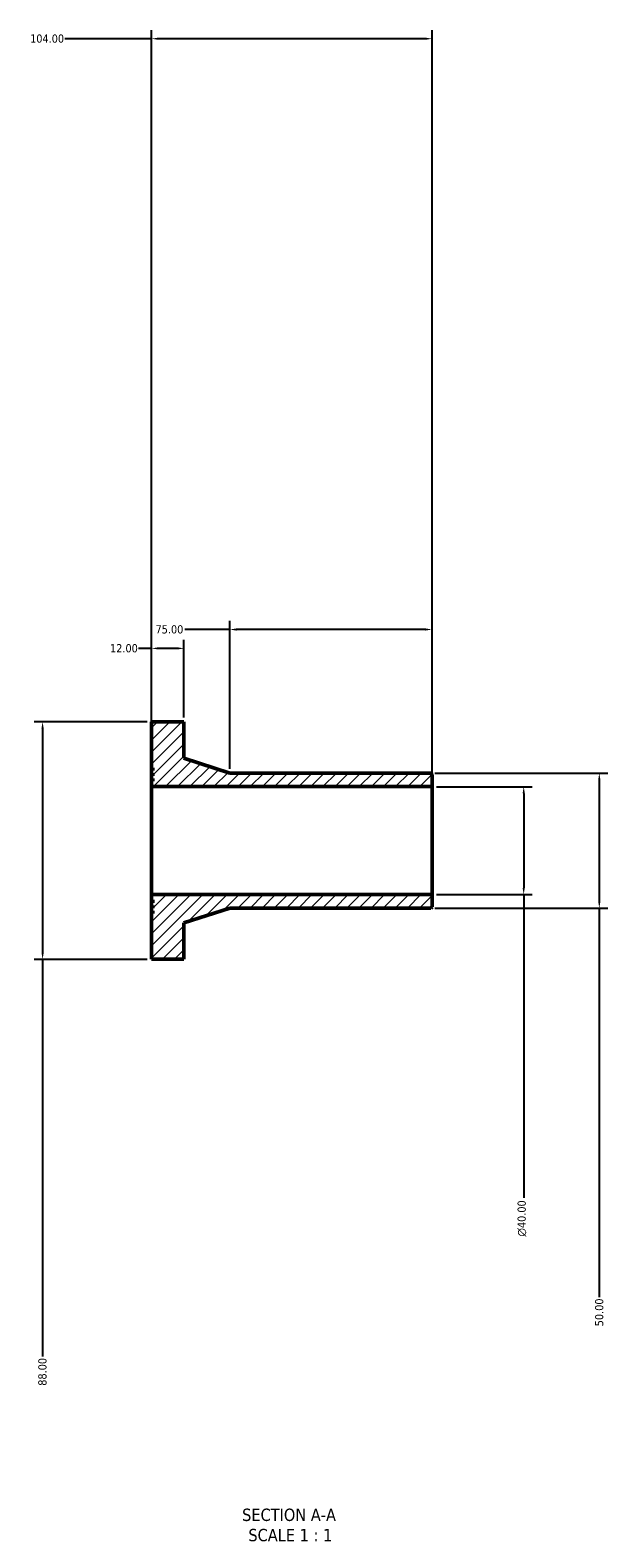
# Model space of a CAD drawing. Header units: millimetres. Extents: x -279 to 1003, y -1011 to 1172.
# Tile 1 of 3: x 348 to 563, y -1011 to -453. Entities that reach past the tile are written whole.
import ezdxf

# ---------------------------------------------------------------- set-up
doc = ezdxf.new("R2010")
doc.units = ezdxf.units.MM
for name, color, linetype, lineweight in [('Dimension (ANSI)', 7, 'Continuous', 25), ('Hatch (ANSI)', 7, 'Continuous', 18), ('Symbol (ANSI)', 7, 'Continuous', 25), ('Visible (ANSI)', 7, 'Continuous', 50)]:
    doc.layers.add(name, color=color, linetype=linetype, lineweight=lineweight)
doc.styles.add('Label Text (ANSI)', font='tahoma.ttf')
doc.styles.add('Note Text (ANSI)', font='tahoma.ttf')
doc.dimstyles.new('Default - mm (ANSI)', dxfattribs={"dimtxt": 3.048, "dimasz": 2.5, "dimexe": 3.175, "dimexo": 1.6002, "dimgap": 0.8, "dimtad": 0, "dimtoh": 1, "dimrnd": 1e-08, "dimzin": 4, "dimdsep": 46, "dimtxsty": 'Note Text (ANSI)', "dimcen": 0.09, "dimdle": 10, "dimclrd": 256, "dimclre": 256, "dimclrt": 256, "dimadec": 1, "dimazin": 1, "dimtfac": 1, "dimtofl": 0, "dimtmove": 0, "dimatfit": 3, "dimfxl": 1, "dimtolj": 1, "dimtzin": 4, "dimlwd": -1, "dimlwe": -1, "dimarcsym": 0})

# ---------------------------------------------------------------- blocks, each defined once
blk = doc.blocks.new('*D7')
at = {"layer": 'Defpoints', "color": 0, "transparency": 16777216}
for p in [(497.35, -733), (497.35, -773), (531.35, -773)]:
    blk.add_point(p, dxfattribs=at)
at = {"layer": 'Dimension (ANSI)', "transparency": 16777216}
for p, q in [((498.95, -733), (534.52, -733)), ((531.35, -735.5), (531.35, -770.5)), ((498.95, -773), (534.52, -773)), ((531.35, -773), (531.35, -885.42))]:
    blk.add_line(p, q, dxfattribs=at)
for points in [[(530.93, -735.5), (531.76, -735.5), (531.35, -733)], [(530.93, -770.5), (531.76, -770.5), (531.35, -773)]]:
    blk.add_solid(points, dxfattribs=at)
at = {"layer": 'Dimension (ANSI)', "color": 230, "true_color": 0xff0080, "transparency": 16777216, "insert": (529.06, -899.77), "char_height": 3.048, "attachment_point": 1, "rotation": 90, "style": 'Note Text (ANSI)'}
blk.add_mtext('\\A1;\\fAIGDT|b0|i0;\\H3.0480;\\ln\\fTahoma|b0|i0;\\H3.0480;40.00', dxfattribs=at)
blk = doc.blocks.new('*D8')
at = {"layer": 'Defpoints', "color": 0, "transparency": 16777216}
for p in [(393.35, -709), (352.93, -797), (393.35, -797)]:
    blk.add_point(p, dxfattribs=at)
at = {"layer": 'Dimension (ANSI)', "transparency": 16777216}
for p, q in [((391.75, -709), (349.75, -709)), ((352.93, -711.5), (352.93, -794.5)), ((391.75, -797), (349.75, -797)), ((352.93, -797), (352.93, -944.15))]:
    blk.add_line(p, q, dxfattribs=at)
for points in [[(352.51, -711.5), (353.34, -711.5), (352.93, -709)], [(352.51, -794.5), (353.34, -794.5), (352.93, -797)]]:
    blk.add_solid(points, dxfattribs=at)
at = {"layer": 'Dimension (ANSI)', "color": 230, "true_color": 0xff0080, "transparency": 16777216, "insert": (351.33, -955.05), "char_height": 3.048, "attachment_point": 1, "rotation": 90, "style": 'Note Text (ANSI)'}
blk.add_mtext('\\A1;88.00', dxfattribs=at)
blk = doc.blocks.new('*D9')
at = {"layer": 'Defpoints', "color": 0, "transparency": 16777216}
for p in [(422.35, -674.75), (422.35, -728), (497.35, -728.5)]:
    blk.add_point(p, dxfattribs=at)
at = {"layer": 'Dimension (ANSI)', "transparency": 16777216}
for p, q in [((422.35, -674.75), (405.67, -674.75)), ((422.35, -726.4), (422.35, -671.57)), ((494.85, -674.75), (424.85, -674.75)), ((497.35, -726.9), (497.35, -671.57))]:
    blk.add_line(p, q, dxfattribs=at)
for points in [[(424.85, -674.33), (424.85, -675.16), (422.35, -674.75)], [(494.85, -674.33), (494.85, -675.16), (497.35, -674.75)]]:
    blk.add_solid(points, dxfattribs=at)
at = {"layer": 'Dimension (ANSI)', "color": 230, "true_color": 0xff0080, "transparency": 16777216, "insert": (394.82, -673.16), "char_height": 3.048, "attachment_point": 1, "style": 'Note Text (ANSI)'}
blk.add_mtext('\\A1;75.00', dxfattribs=at)
blk = doc.blocks.new('*D10')
at = {"layer": 'Defpoints', "color": 0, "transparency": 16777216}
for p in [(393.35, -681.75), (393.35, -709), (405.35, -709)]:
    blk.add_point(p, dxfattribs=at)
at = {"layer": 'Dimension (ANSI)', "transparency": 16777216}
for p, q in [((393.35, -681.75), (388.54, -681.75)), ((393.35, -707.4), (393.35, -678.57)), ((402.85, -681.75), (395.85, -681.75)), ((405.35, -707.4), (405.35, -678.57))]:
    blk.add_line(p, q, dxfattribs=at)
for points in [[(395.85, -681.33), (395.85, -682.16), (393.35, -681.75)], [(402.85, -681.33), (402.85, -682.16), (405.35, -681.75)]]:
    blk.add_solid(points, dxfattribs=at)
at = {"layer": 'Dimension (ANSI)', "color": 230, "true_color": 0xff0080, "transparency": 16777216, "insert": (377.95, -680.16), "char_height": 3.048, "attachment_point": 1, "style": 'Note Text (ANSI)'}
blk.add_mtext('\\A1;12.00', dxfattribs=at)
blk = doc.blocks.new('*D11')
at = {"layer": 'Defpoints', "color": 0, "transparency": 16777216}
for p in [(393.35, -455.77), (393.35, -733), (497.35, -733)]:
    blk.add_point(p, dxfattribs=at)
at = {"layer": 'Dimension (ANSI)', "transparency": 16777216}
for p, q in [((393.35, -731.4), (393.35, -452.59)), ((497.35, -731.4), (497.35, -452.59)), ((393.35, -455.77), (361.19, -455.77)), ((494.85, -455.77), (395.85, -455.77))]:
    blk.add_line(p, q, dxfattribs=at)
for points in [[(395.85, -455.35), (395.85, -456.18), (393.35, -455.77)], [(494.85, -455.35), (494.85, -456.18), (497.35, -455.77)]]:
    blk.add_solid(points, dxfattribs=at)
at = {"layer": 'Dimension (ANSI)', "color": 230, "true_color": 0xff0080, "transparency": 16777216, "insert": (348.31, -454.18), "char_height": 3.048, "attachment_point": 1, "style": 'Note Text (ANSI)'}
blk.add_mtext('\\A1;104.00', dxfattribs=at)
blk = doc.blocks.new('*D12')
at = {"layer": 'Defpoints', "color": 0, "transparency": 16777216}
for p in [(496.85, -728), (496.85, -778), (559.38, -778)]:
    blk.add_point(p, dxfattribs=at)
at = {"layer": 'Dimension (ANSI)', "transparency": 16777216}
for p, q in [((498.45, -728), (562.56, -728)), ((559.38, -730.5), (559.38, -775.5)), ((498.45, -778), (562.56, -778)), ((559.38, -778), (559.38, -922.2))]:
    blk.add_line(p, q, dxfattribs=at)
for points in [[(558.97, -730.5), (559.8, -730.5), (559.38, -728)], [(558.97, -775.5), (559.8, -775.5), (559.38, -778)]]:
    blk.add_solid(points, dxfattribs=at)
at = {"layer": 'Dimension (ANSI)', "color": 230, "true_color": 0xff0080, "transparency": 16777216, "insert": (557.8, -933), "char_height": 3.048, "attachment_point": 1, "rotation": 90, "style": 'Note Text (ANSI)'}
blk.add_mtext('\\A1;50.00', dxfattribs=at)

msp = doc.modelspace()

# ---------------------------------------------------------------- hatches: boundary and pattern name
at = {"layer": 'Hatch (ANSI)'}
h = msp.add_hatch(dxfattribs=at)
h.set_pattern_fill('ANSI31', color=256, scale=25.4, style=0)
h.set_pattern_definition([(45, (0, 0), (-2.245064, 2.245064), [])])
h.paths.add_polyline_path([(393.348, -725.996), (393.848, -725.996), (393.848, -726.996), (393.348, -726.996), (393.348, -727.996), (393.848, -727.996), (393.848, -728.996), (393.348, -728.996), (393.348, -729.996), (393.848, -729.996), (393.848, -730.996), (393.348, -730.996), (393.348, -732.996), (497.348, -732.996), (497.348, -728.496), (496.848, -727.996), (422.348, -727.996), (405.348, -722.496), (405.348, -708.996), (393.348, -708.996)])
h.paths.add_polyline_path([(393.848, -779.996), (393.348, -779.996), (393.348, -796.996), (405.348, -796.996), (405.348, -783.496), (422.348, -777.996), (496.848, -777.996), (497.348, -777.496), (497.348, -772.996), (393.348, -772.996), (393.348, -774.996), (393.848, -774.996), (393.848, -775.996), (393.348, -775.996), (393.348, -776.996), (393.848, -776.996), (393.848, -777.996), (393.348, -777.996), (393.348, -778.996), (393.848, -778.996)])

# ---------------------------------------------------------------- linework, layer by layer
at = {"layer": 'Visible (ANSI)'}
for p, q in [((405.348, -708.996), (393.348, -708.996)), ((393.348, -708.996), (393.348, -725.996)), ((405.348, -722.496), (405.348, -708.996)), ((393.348, -725.996), (393.848, -725.996)), ((393.348, -726.996), (393.348, -725.996)), ((393.848, -725.996), (393.848, -726.996)), ((422.348, -727.996), (405.348, -722.496)), ((393.848, -726.996), (393.348, -726.996)), ((393.348, -726.996), (393.348, -727.996)), ((393.348, -727.996), (393.848, -727.996)), ((393.348, -728.996), (393.348, -727.996)), ((393.848, -728.996), (393.348, -728.996)), ((393.348, -728.996), (393.348, -729.996)), ((393.348, -729.996), (393.848, -729.996)), ((393.348, -730.996), (393.348, -729.996)), ((393.848, -730.996), (393.348, -730.996)), ((393.348, -730.996), (393.348, -732.996)), ((393.848, -727.996), (393.848, -728.996)), ((393.848, -729.996), (393.848, -730.996)), ((496.848, -727.996), (422.348, -727.996)), ((497.348, -728.496), (496.848, -727.996)), ((497.348, -732.996), (497.348, -728.496)), ((393.348, -732.996), (497.348, -732.996)), ((393.348, -772.996), (393.348, -732.996)), ((497.348, -772.996), (497.348, -732.996)), ((497.348, -772.996), (393.348, -772.996)), ((393.348, -772.996), (393.348, -774.996)), ((393.348, -774.996), (393.848, -774.996)), ((393.348, -775.996), (393.348, -774.996)), ((393.848, -775.996), (393.348, -775.996)), ((393.348, -775.996), (393.348, -776.996)), ((393.848, -774.996), (393.848, -775.996)), ((497.348, -777.496), (497.348, -772.996)), ((393.348, -776.996), (393.848, -776.996)), ((393.348, -777.996), (393.348, -776.996)), ((393.848, -777.996), (393.348, -777.996)), ((393.348, -777.996), (393.348, -778.996)), ((393.348, -778.996), (393.848, -778.996)), ((393.348, -779.996), (393.348, -778.996)), ((393.848, -779.996), (393.348, -779.996)), ((393.348, -779.996), (393.348, -796.996)), ((393.848, -776.996), (393.848, -777.996)), ((393.848, -778.996), (393.848, -779.996)), ((405.348, -783.496), (422.348, -777.996)), ((422.348, -777.996), (496.848, -777.996)), ((496.848, -777.996), (497.348, -777.496)), ((405.348, -796.996), (405.348, -783.496)), ((393.348, -796.996), (405.348, -796.996))]:
    msp.add_line(p, q, dxfattribs=at)

# ---------------------------------------------------------------- texts
at = {"layer": 'Symbol (ANSI)', "char_height": 4.572, "attachment_point": 7, "style": 'Label Text (ANSI)'}
for s, insert in [('SECTION A-A', (426.924, -1005.261)), ('SCALE 1 : 1', (429.243, -1012.774))]:
    msp.add_mtext(s, dxfattribs=dict(at, insert=insert))

# ---------------------------------------------------------------- dimensions: what is measured, and where the dimension line sits
at = {"layer": 'Dimension (ANSI)'}
for base, p1, p2, angle, picture, middle in [((393.348, -455.768), (497.348, -732.996), (393.348, -732.996), 180, '*D11', (354.348, -455.768)), ((422.348, -674.746), (497.348, -728.496), (422.348, -727.996), 180, '*D9', (399.848, -674.746)), ((393.348, -681.746), (405.348, -708.996), (393.348, -708.996), 180, '*D10', (382.848, -681.746)), ((352.926, -796.996), (393.348, -708.996), (393.348, -796.996), 90, '*D8', (352.926, -949.996)), ((559.383, -777.996), (496.848, -727.996), (496.848, -777.996), 90, '*D12', (559.383, -927.996))]:
    dim = msp.add_linear_dim(base=base, p1=p1, p2=p2, angle=angle, dimstyle='Default - mm (ANSI)', override={"dimtoh": 0, "dimdec": 2, "dimtp": 0, "dimtm": 0, "dimtdec": 2, "dimatfit": 2}, dxfattribs=at)
    dim.commit()
    dim.dimension.update_dxf_attribs({"geometry": picture, "text_midpoint": middle, "dimtype": 160})
dim = msp.add_linear_dim(base=(531.348, -772.996), p1=(497.348, -732.996), p2=(497.348, -772.996), angle=90, text='\\fAIGDT|b0|i0;\\H3.0480;\\ln\\fTahoma|b0|i0;\\H3.0480;<>', dimstyle='Default - mm (ANSI)', override={"dimtoh": 0, "dimdec": 2, "dimtp": 0, "dimtm": 0, "dimtdec": 2, "dimatfit": 2}, dxfattribs=at)
dim.commit()
dim.dimension.update_dxf_attribs({"geometry": '*D7', "text_midpoint": (531.348, -892.996), "dimtype": 160})

doc.saveas('drawing.dxf')
